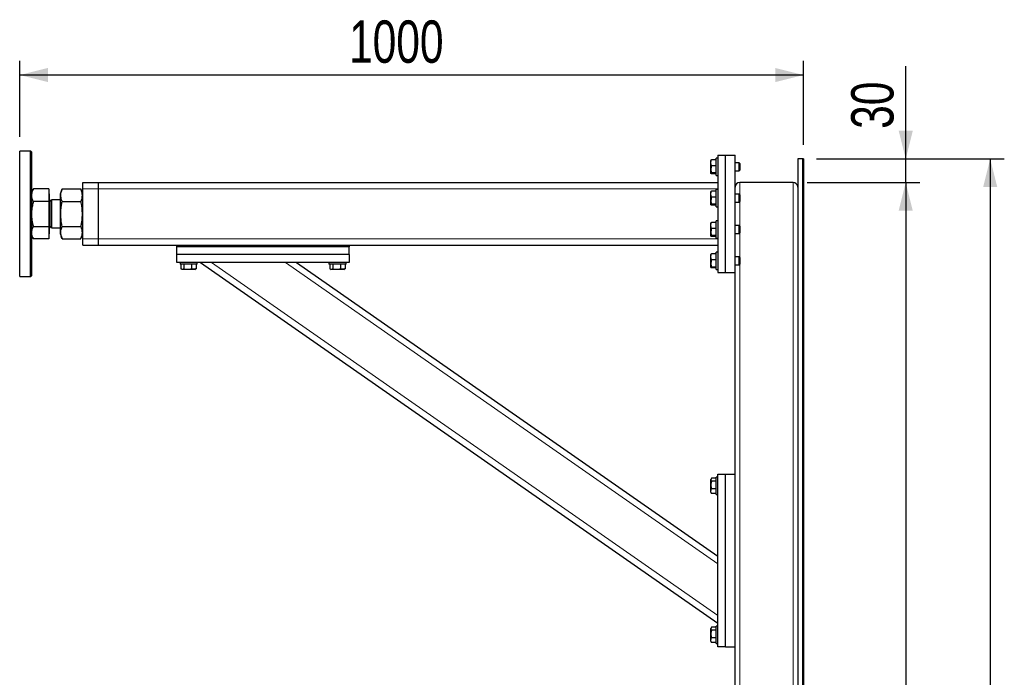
# Model space of a CAD drawing. Header units: millimetres. Extents: x 5 to 589, y 5 to 415.
# Tile 35 of 57: x 237 to 307, y 268 to 315. Entities that reach past the tile are written whole.
import ezdxf

# ---------------------------------------------------------------- set-up
doc = ezdxf.new("R2010")
doc.units = ezdxf.units.MM
doc.layers.add('COTES', color=1, linetype='Continuous')
doc.layers.add('TRAIT-FORT', color=4, linetype='Continuous', lineweight=25)
doc.styles.add('SLDTEXTSTYLE0', font='TXT', dxfattribs={"width": 0.75})
doc.dimstyles.new('SLDDIMSTYLE0', dxfattribs={"dimtxt": 3, "dimasz": 2, "dimexe": 0, "dimexo": 0.0625, "dimgap": 0.75, "dimtad": 1, "dimdec": 0, "dimlfac": 18, "dimrnd": 1e-09, "dimzin": 12, "dimdsep": 46, "dimtxsty": 'SLDTEXTSTYLE0', "dimsah": 1, "dimcen": 0.09, "dimadec": 0, "dimazin": 3, "dimtfac": 1, "dimtdec": 0, "dimtofl": 0, "dimtmove": 0, "dimatfit": 3, "dimfxl": 1, "dimfrac": 2, "dimtolj": 1, "dimtzin": 12, "dimarcsym": 0})
doc.dimstyles.new('SLDDIMSTYLE5', dxfattribs={"dimtxt": 3, "dimasz": 2, "dimexe": 0, "dimexo": 0.0625, "dimgap": 0.75, "dimtad": 1, "dimdec": 0, "dimlfac": 18, "dimrnd": 1e-09, "dimzin": 12, "dimdsep": 46, "dimtxsty": 'SLDTEXTSTYLE0', "dimsah": 1, "dimcen": 0.09, "dimadec": 0, "dimazin": 3, "dimtfac": 1, "dimtdec": 0, "dimtmove": 0, "dimatfit": 0, "dimfxl": 1, "dimfrac": 2, "dimtolj": 1, "dimtzin": 12, "dimarcsym": 0})

# ---------------------------------------------------------------- blocks, each defined once
blk = doc.blocks.new('_D_33')
at = {"layer": 'COTES', "color": 1, "transparency": 16777216}
for p, q in [((236.732, 306.348), (236.732, 311.736)), ((292.287, 305.793), (292.287, 311.736)), ((292.287, 310.736), (236.732, 310.736))]:
    blk.add_line(p, q, dxfattribs=at)
for points in [[(236.732, 310.736), (238.732, 310.236), (238.732, 311.236)], [(292.287, 310.736), (290.287, 311.236), (290.287, 310.236)]]:
    blk.add_solid(points, dxfattribs=at)
at = {"layer": 'COTES', "color": 1, "transparency": 16777216, "insert": (260.076, 314.603), "char_height": 3, "attachment_point": 1, "style": 'SLDTEXTSTYLE0'}
blk.add_mtext('1000', dxfattribs=at)
blk = doc.blocks.new('_D_34')
at = {"layer": 'COTES', "color": 1, "transparency": 16777216}
for p, q in [((293.287, 304.793), (306.512, 304.793)), ((305.512, 304.793), (305.512, 194.237)), ((293.287, 194.237), (306.512, 194.237))]:
    blk.add_line(p, q, dxfattribs=at)
for points in [[(305.512, 304.793), (305.012, 302.793), (306.012, 302.793)], [(305.512, 194.237), (306.012, 196.237), (305.012, 196.237)]]:
    blk.add_solid(points, dxfattribs=at)
at = {"layer": 'COTES', "color": 1, "transparency": 16777216, "char_height": 3, "attachment_point": 1, "rotation": 90, "style": 'SLDTEXTSTYLE0'}
for s, insert in [('Toles', (301.645, 249.88)), ('1990', (301.645, 239.888))]:
    blk.add_mtext(s, dxfattribs=dict(at, insert=insert))
blk = doc.blocks.new('_D_35')
at = {"layer": 'COTES', "color": 1, "transparency": 16777216}
for p, q in [((292.537, 303.126), (300.526, 303.126)), ((299.526, 303.126), (299.526, 195.904)), ((292.537, 195.904), (300.526, 195.904))]:
    blk.add_line(p, q, dxfattribs=at)
for points in [[(299.526, 303.126), (299.026, 301.126), (300.026, 301.126)], [(299.526, 195.904), (300.026, 197.904), (299.026, 197.904)]]:
    blk.add_solid(points, dxfattribs=at)
at = {"layer": 'COTES', "color": 1, "transparency": 16777216, "char_height": 3, "attachment_point": 1, "rotation": 90, "style": 'SLDTEXTSTYLE0'}
for s, insert in [('Cadre', (295.659, 248.255)), ('1930', (295.659, 238.263))]:
    blk.add_mtext(s, dxfattribs=dict(at, insert=insert))
blk = doc.blocks.new('_D_37')
at = {"layer": 'COTES', "color": 1, "transparency": 16777216}
for p, q in [((299.526, 304.793), (299.526, 311.358)), ((293.204, 304.793), (300.526, 304.793)), ((299.526, 303.126), (299.526, 304.793)), ((292.537, 303.126), (300.526, 303.126)), ((299.526, 303.126), (299.526, 300.126))]:
    blk.add_line(p, q, dxfattribs=at)
for points in [[(299.526, 304.793), (300.026, 306.793), (299.026, 306.793)], [(299.526, 303.126), (299.026, 301.126), (300.026, 301.126)]]:
    blk.add_solid(points, dxfattribs=at)
at = {"layer": 'COTES', "color": 1, "transparency": 16777216, "insert": (295.659, 306.924), "char_height": 3, "attachment_point": 1, "rotation": 90, "style": 'SLDTEXTSTYLE0'}
blk.add_mtext('30', dxfattribs=at)

msp = doc.modelspace()

# ---------------------------------------------------------------- linework, layer by layer
at = {"color": 8, "linetype": 'Continuous', "lineweight": 18}
for p, q in [((287.759, 302.254), (287.759, 303.126)), ((291.537, 195.904), (291.537, 303.126)), ((241.204, 302.682), (242.315, 302.682)), ((242.315, 302.682), (286.204, 302.682)), ((287.759, 300.032), (287.759, 301.776)), ((287.759, 297.809), (287.759, 299.554)), ((241.204, 299.126), (242.315, 299.126)), ((242.315, 299.126), (286.204, 299.126)), ((250.314, 297.459), (286.204, 272.446)), ((255.561, 297.459), (286.204, 276.102)), ((287.759, 265.032), (287.759, 297.332))]:
    msp.add_line(p, q, dxfattribs=at)
at = {"layer": 'TRAIT-FORT', "color": 4, "linetype": 'Continuous', "lineweight": 25}
for p, q in [((237.509, 305.348), (236.732, 305.348)), ((236.732, 296.865), (236.732, 305.348)), ((237.565, 305.293), (237.509, 305.348)), ((237.509, 296.459), (237.509, 305.348)), ((237.565, 305.293), (237.565, 296.515)), ((286.204, 305.071), (286.759, 305.071)), ((286.204, 305.071), (286.204, 296.737)), ((286.759, 305.071), (287.426, 305.071)), ((286.759, 296.737), (286.759, 305.071)), ((287.426, 296.737), (287.426, 305.071)), ((285.72, 304.713), (285.704, 304.686)), ((285.704, 303.789), (285.704, 304.686)), ((286.093, 304.739), (285.76, 304.739)), ((286.093, 304.305), (285.76, 304.305)), ((286.204, 304.848), (286.093, 304.848)), ((286.093, 304.802), (286.093, 304.848)), ((286.093, 303.626), (286.093, 304.802)), ((287.721, 304.515), (287.426, 304.515)), ((287.759, 304.476), (287.721, 304.515)), ((287.721, 303.959), (287.721, 304.515)), ((287.759, 304.476), (287.759, 303.998)), ((292.204, 304.793), (291.871, 304.793)), ((291.871, 304.793), (291.871, 261.459)), ((292.204, 304.793), (292.204, 261.459)), ((292.287, 304.793), (292.204, 304.793)), ((292.204, 304.793), (292.204, 194.237)), ((292.287, 304.793), (292.287, 194.237)), ((285.704, 303.789), (285.72, 303.761)), ((286.093, 303.802), (285.76, 303.802)), ((286.093, 303.735), (285.76, 303.735)), ((286.093, 303.626), (286.204, 303.626)), ((287.426, 303.959), (287.721, 303.959)), ((287.721, 303.959), (287.759, 303.998)), ((241.204, 303.126), (242.315, 303.126)), ((241.204, 302.682), (241.204, 303.126)), ((242.315, 303.126), (286.204, 303.126)), ((242.315, 302.682), (242.315, 303.126)), ((291.537, 303.126), (287.759, 303.126)), ((237.695, 302.656), (237.565, 302.432)), ((237.695, 302.656), (237.701, 302.668)), ((238.804, 302.668), (237.701, 302.668)), ((238.804, 302.668), (238.804, 301.767)), ((238.815, 302.324), (238.804, 302.324)), ((238.815, 302.324), (238.815, 299.484)), ((239.734, 302.656), (239.593, 302.305)), ((239.593, 302.305), (239.593, 301.59)), ((239.739, 302.668), (239.735, 302.654)), ((239.739, 302.668), (241.057, 302.668)), ((241.062, 302.654), (241.057, 302.668)), ((241.204, 302.305), (241.062, 302.656)), ((241.204, 299.126), (241.204, 302.682)), ((242.315, 299.126), (242.315, 302.682)), ((285.72, 302.491), (285.704, 302.464)), ((285.704, 301.566), (285.704, 302.464)), ((286.093, 302.517), (285.76, 302.517)), ((286.204, 302.626), (286.093, 302.626)), ((286.093, 302.579), (286.093, 302.626)), ((286.093, 301.404), (286.093, 302.579)), ((287.721, 302.293), (287.426, 302.293)), ((287.759, 302.254), (287.721, 302.293)), ((287.721, 301.737), (287.721, 302.293)), ((287.759, 302.254), (287.759, 301.776)), ((238.804, 301.767), (237.701, 301.767)), ((238.804, 301.767), (238.804, 300.003)), ((238.991, 301.784), (238.871, 301.904)), ((238.871, 301.904), (238.871, 299.904)), ((239.593, 301.904), (238.991, 301.904)), ((238.991, 301.904), (238.991, 299.904)), ((239.593, 301.59), (239.593, 299.502)), ((239.739, 301.767), (241.057, 301.767)), ((285.704, 301.566), (285.72, 301.539)), ((286.093, 302.082), (285.76, 302.082)), ((286.093, 301.58), (285.76, 301.58)), ((286.093, 301.513), (285.76, 301.513)), ((287.426, 301.737), (287.721, 301.737)), ((287.721, 301.737), (287.759, 301.776)), ((286.093, 301.404), (286.204, 301.404)), ((285.72, 300.269), (285.704, 300.241)), ((285.704, 299.344), (285.704, 300.241)), ((286.093, 300.295), (285.76, 300.295)), ((286.204, 300.404), (286.093, 300.404)), ((286.093, 300.357), (286.093, 300.404)), ((286.093, 299.182), (286.093, 300.357)), ((287.721, 300.071), (287.426, 300.071)), ((287.759, 300.032), (287.721, 300.071)), ((287.721, 299.515), (287.721, 300.071)), ((237.565, 299.376), (237.695, 299.151)), ((237.701, 300.003), (238.804, 300.003)), ((238.804, 300.003), (238.804, 299.14)), ((238.804, 299.484), (238.815, 299.484)), ((238.871, 299.904), (238.991, 300.024)), ((238.991, 299.904), (239.593, 299.904)), ((239.593, 299.502), (239.734, 299.152)), ((239.739, 300.003), (241.057, 300.003)), ((241.062, 299.152), (241.204, 299.502)), ((286.093, 299.86), (285.76, 299.86)), ((286.093, 299.358), (285.76, 299.358)), ((287.426, 299.515), (287.721, 299.515)), ((287.721, 299.515), (287.759, 299.554)), ((287.759, 300.032), (287.759, 299.554)), ((238.804, 299.14), (237.701, 299.14)), ((239.739, 299.14), (241.057, 299.14)), ((241.204, 298.682), (241.204, 299.126)), ((241.204, 298.682), (242.315, 298.682)), ((242.315, 298.682), (242.315, 299.126)), ((242.315, 298.682), (247.871, 298.682)), ((247.871, 298.571), (247.871, 298.682)), ((247.871, 298.682), (260.093, 298.682)), ((260.093, 298.682), (286.204, 298.682)), ((260.093, 298.682), (260.093, 298.571)), ((285.704, 299.344), (285.72, 299.317)), ((286.093, 299.29), (285.76, 299.29)), ((286.093, 299.182), (286.204, 299.182)), ((247.871, 298.015), (247.871, 298.571)), ((260.093, 298.571), (247.871, 298.571)), ((260.093, 298.015), (247.871, 298.015)), ((247.871, 297.459), (247.871, 298.015)), ((260.093, 298.015), (260.093, 298.571)), ((260.093, 298.015), (260.093, 297.459)), ((285.72, 298.046), (285.704, 298.019)), ((285.704, 297.122), (285.704, 298.019)), ((286.093, 298.073), (285.76, 298.073)), ((286.204, 298.182), (286.093, 298.182)), ((286.093, 298.135), (286.093, 298.182)), ((286.093, 296.959), (286.093, 298.135)), ((260.093, 297.459), (247.871, 297.459)), ((248.093, 297.459), (248.093, 297.348)), ((248.938, 297.348), (248.093, 297.348)), ((248.163, 297.348), (248.163, 297.015)), ((248.375, 297.348), (248.375, 297.015)), ((248.916, 297.348), (248.916, 297.015)), ((249.315, 297.348), (248.938, 297.348)), ((249.245, 297.348), (249.245, 297.015)), ((249.315, 297.348), (249.315, 297.459)), ((249.537, 297.459), (286.204, 271.904)), ((256.338, 297.459), (286.204, 276.644)), ((258.648, 297.459), (258.648, 297.348)), ((259.494, 297.348), (258.648, 297.348)), ((258.718, 297.348), (258.718, 297.015)), ((258.931, 297.348), (258.931, 297.015)), ((259.472, 297.348), (259.472, 297.015)), ((259.871, 297.348), (259.494, 297.348)), ((259.801, 297.348), (259.801, 297.015)), ((259.871, 297.348), (259.871, 297.459)), ((286.093, 297.638), (285.76, 297.638)), ((287.721, 297.848), (287.426, 297.848)), ((287.426, 297.293), (287.721, 297.293)), ((287.759, 297.809), (287.721, 297.848)), ((287.721, 297.293), (287.721, 297.848)), ((287.721, 297.293), (287.759, 297.332)), ((287.759, 297.809), (287.759, 297.332)), ((236.732, 296.459), (236.732, 296.865)), ((248.19, 296.997), (248.255, 296.959)), ((248.648, 296.959), (248.255, 296.959)), ((249.152, 296.959), (248.648, 296.959)), ((249.152, 296.959), (249.218, 296.997)), ((249.245, 297.015), (249.217, 296.999)), ((258.746, 296.997), (258.811, 296.959)), ((259.204, 296.959), (258.811, 296.959)), ((259.708, 296.959), (259.204, 296.959)), ((259.708, 296.959), (259.773, 296.997)), ((259.801, 297.015), (259.772, 296.999)), ((285.704, 297.122), (285.72, 297.095)), ((286.093, 297.136), (285.76, 297.136)), ((286.093, 297.068), (285.76, 297.068)), ((286.093, 296.959), (286.204, 296.959)), ((286.204, 296.737), (286.759, 296.737)), ((286.759, 296.737), (287.426, 296.737)), ((287.426, 282.459), (287.426, 296.737)), ((236.732, 296.459), (237.509, 296.459)), ((237.509, 296.459), (237.565, 296.515)), ((285.741, 282.14), (285.704, 282.075)), ((285.704, 281.681), (285.704, 282.075)), ((286.093, 282.167), (285.76, 282.167)), ((286.093, 281.955), (285.76, 281.955)), ((286.204, 282.237), (286.093, 282.237)), ((286.093, 281.392), (286.093, 282.237)), ((286.204, 282.459), (286.759, 282.459)), ((286.204, 270.237), (286.204, 282.459)), ((286.759, 282.459), (287.426, 282.459)), ((286.759, 270.237), (286.759, 282.459)), ((287.426, 270.237), (287.426, 282.459)), ((285.704, 281.177), (285.704, 281.681)), ((286.093, 281.414), (285.76, 281.414)), ((286.093, 281.015), (286.093, 281.392)), ((285.704, 281.177), (285.741, 281.112)), ((285.76, 281.085), (285.743, 281.113)), ((286.093, 281.085), (285.76, 281.085)), ((286.093, 281.015), (286.204, 281.015)), ((285.741, 271.584), (285.704, 271.519)), ((285.704, 271.126), (285.704, 271.519)), ((286.093, 271.612), (285.76, 271.612)), ((286.204, 271.682), (286.093, 271.682)), ((286.093, 270.836), (286.093, 271.682)), ((285.704, 270.622), (285.704, 271.126)), ((286.093, 271.399), (285.76, 271.399)), ((286.093, 270.858), (285.76, 270.858)), ((286.093, 270.459), (286.093, 270.836)), ((285.704, 270.622), (285.741, 270.557)), ((285.76, 270.529), (285.743, 270.558)), ((286.093, 270.529), (285.76, 270.529)), ((286.093, 270.459), (286.204, 270.459)), ((286.759, 270.237), (286.204, 270.237)), ((286.759, 270.237), (287.426, 270.237)), ((287.426, 265.626), (287.426, 270.237))]:
    msp.add_line(p, q, dxfattribs=at)
for centre, radius, start, end in [((287.759, 302.793), 0.333, 90, 180), ((291.537, 302.793), 0.333, 0, 90), ((238.871, 301.959), 0.0556, 180, 270), ((238.871, 299.848), 0.0556, 90, 180)]:
    msp.add_arc(centre, radius, start, end, dxfattribs=at)
for points, knots in [([(285.76, 304.305), (285.748, 304.342), (285.723, 304.419), (285.714, 304.532), (285.727, 304.64), (285.749, 304.706), (285.76, 304.739)], [0, 0, 0, 0, 0.264605, 0.534948, 0.765343, 1, 1, 1, 1]), ([(285.76, 304.305), (285.748, 304.261), (285.723, 304.173), (285.714, 304.042), (285.727, 303.917), (285.749, 303.841), (285.76, 303.802)], [0, 0, 0, 0, 0.264605, 0.534948, 0.765343, 1, 1, 1, 1]), ([(285.721, 304.713), (285.721, 304.714), (285.721, 304.72), (285.737, 304.729), (285.755, 304.737), (285.76, 304.739)], [0, 0, 0, 0, 0.082237, 0.737977, 1, 1, 1, 1]), ([(285.76, 303.735), (285.751, 303.739), (285.732, 303.748), (285.716, 303.762), (285.717, 303.778), (285.736, 303.791), (285.752, 303.799), (285.757, 303.801), (285.76, 303.802)], [0, 0, 0, 0, 0.192003, 0.385859, 0.637822, 0.896593, 0.948284, 1, 1, 1, 1]), ([(237.701, 302.668), (237.676, 302.619), (237.637, 302.546), (237.602, 302.448), (237.573, 302.346), (237.568, 302.269), (237.565, 302.218)], [0, 0, 0, 0, 0.329812, 0.495383, 0.659853, 1, 1, 1, 1]), ([(237.565, 302.218), (237.572, 302.142), (237.586, 301.99), (237.663, 301.842), (237.701, 301.767)], [0, 0, 0, 0, 0.494511, 1, 1, 1, 1]), ([(239.739, 301.767), (239.717, 301.827), (239.676, 301.941), (239.646, 302.109), (239.641, 302.257), (239.657, 302.395), (239.688, 302.529), (239.722, 302.62), (239.739, 302.668)], [0, 0, 0, 0, 0.202068, 0.3827, 0.555315, 0.692992, 0.838894, 1, 1, 1, 1]), ([(241.057, 302.668), (241.079, 302.608), (241.12, 302.494), (241.151, 302.326), (241.156, 302.178), (241.14, 302.04), (241.109, 301.906), (241.075, 301.815), (241.057, 301.767)], [0, 0, 0, 0, 0.202068, 0.3827, 0.555315, 0.692992, 0.838894, 1, 1, 1, 1]), ([(285.76, 302.082), (285.748, 302.12), (285.723, 302.196), (285.714, 302.309), (285.727, 302.418), (285.749, 302.484), (285.76, 302.517)], [0, 0, 0, 0, 0.264605, 0.534948, 0.765343, 1, 1, 1, 1]), ([(285.721, 302.491), (285.721, 302.492), (285.721, 302.498), (285.737, 302.507), (285.755, 302.515), (285.76, 302.517)], [0, 0, 0, 0, 0.082237, 0.737977, 1, 1, 1, 1]), ([(237.701, 301.767), (237.676, 301.672), (237.637, 301.529), (237.602, 301.336), (237.573, 301.138), (237.568, 300.987), (237.565, 300.885)], [0, 0, 0, 0, 0.329812, 0.495383, 0.659853, 1, 1, 1, 1]), ([(239.739, 300.003), (239.717, 300.121), (239.676, 300.344), (239.646, 300.672), (239.641, 300.963), (239.657, 301.233), (239.688, 301.495), (239.722, 301.674), (239.739, 301.767)], [0, 0, 0, 0, 0.202068, 0.3827, 0.555315, 0.692992, 0.838894, 1, 1, 1, 1]), ([(241.057, 301.767), (241.079, 301.65), (241.12, 301.427), (241.151, 301.099), (241.156, 300.808), (241.14, 300.538), (241.109, 300.276), (241.075, 300.097), (241.057, 300.003)], [0, 0, 0, 0, 0.202068, 0.3827, 0.555315, 0.692992, 0.838894, 1, 1, 1, 1]), ([(285.76, 301.513), (285.751, 301.517), (285.732, 301.525), (285.716, 301.54), (285.717, 301.556), (285.736, 301.569), (285.752, 301.577), (285.757, 301.579), (285.76, 301.58)], [0, 0, 0, 0, 0.192003, 0.385859, 0.637822, 0.896593, 0.948284, 1, 1, 1, 1]), ([(285.76, 302.082), (285.748, 302.039), (285.723, 301.951), (285.714, 301.82), (285.727, 301.695), (285.749, 301.619), (285.76, 301.58)], [0, 0, 0, 0, 0.264605, 0.534948, 0.765343, 1, 1, 1, 1]), ([(237.565, 300.885), (237.572, 300.738), (237.586, 300.439), (237.663, 300.15), (237.701, 300.003)], [0, 0, 0, 0, 0.494511, 1, 1, 1, 1]), ([(285.76, 299.86), (285.748, 299.898), (285.723, 299.974), (285.714, 300.087), (285.727, 300.195), (285.749, 300.262), (285.76, 300.295)], [0, 0, 0, 0, 0.264605, 0.534948, 0.765343, 1, 1, 1, 1]), ([(285.721, 300.269), (285.721, 300.269), (285.721, 300.276), (285.737, 300.285), (285.755, 300.293), (285.76, 300.295)], [0, 0, 0, 0, 0.082237, 0.737977, 1, 1, 1, 1]), ([(237.701, 300.003), (237.664, 299.933), (237.608, 299.828), (237.571, 299.682), (237.567, 299.609), (237.565, 299.572)], [0, 0, 0, 0, 0.495251, 0.746818, 1, 1, 1, 1]), ([(237.565, 299.572), (237.572, 299.499), (237.586, 299.353), (237.663, 299.211), (237.701, 299.14)], [0, 0, 0, 0, 0.494511, 1, 1, 1, 1]), ([(239.735, 299.153), (239.715, 299.206), (239.675, 299.311), (239.646, 299.467), (239.641, 299.61), (239.657, 299.742), (239.688, 299.87), (239.722, 299.957), (239.739, 300.003)], [0, 0, 0, 0, 0.189409, 0.372906, 0.54826, 0.688121, 0.836338, 1, 1, 1, 1]), ([(241.057, 300.003), (241.079, 299.946), (241.12, 299.837), (241.151, 299.676), (241.156, 299.534), (241.14, 299.401), (241.11, 299.278), (241.078, 299.195), (241.062, 299.153)], [0, 0, 0, 0, 0.205279, 0.388781, 0.564138, 0.704003, 0.852224, 1, 1, 1, 1]), ([(285.76, 299.29), (285.751, 299.295), (285.732, 299.303), (285.716, 299.318), (285.717, 299.334), (285.736, 299.346), (285.752, 299.354), (285.757, 299.357), (285.76, 299.358)], [0, 0, 0, 0, 0.192003, 0.385859, 0.637822, 0.896593, 0.948284, 1, 1, 1, 1]), ([(285.76, 299.86), (285.748, 299.816), (285.723, 299.728), (285.714, 299.598), (285.727, 299.473), (285.749, 299.396), (285.76, 299.358)], [0, 0, 0, 0, 0.264605, 0.534948, 0.765343, 1, 1, 1, 1]), ([(285.76, 297.638), (285.748, 297.676), (285.723, 297.752), (285.714, 297.865), (285.727, 297.973), (285.749, 298.039), (285.76, 298.073)], [0, 0, 0, 0, 0.264605, 0.534948, 0.765343, 1, 1, 1, 1]), ([(285.721, 298.046), (285.721, 298.047), (285.721, 298.054), (285.737, 298.063), (285.755, 298.071), (285.76, 298.073)], [0, 0, 0, 0, 0.082237, 0.737977, 1, 1, 1, 1]), ([(285.76, 297.638), (285.748, 297.594), (285.723, 297.506), (285.714, 297.376), (285.727, 297.251), (285.749, 297.174), (285.76, 297.136)], [0, 0, 0, 0, 0.264605, 0.534948, 0.765343, 1, 1, 1, 1]), ([(248.163, 297.015), (248.181, 297.003), (248.218, 296.978), (248.274, 296.969), (248.326, 296.983), (248.359, 297.004), (248.375, 297.015)], [0, 0, 0, 0, 0.2646049, 0.5349477, 0.7653431, 1, 1, 1, 1]), ([(248.375, 297.015), (248.444, 296.998), (248.558, 296.97), (248.723, 296.973), (248.834, 296.992), (248.898, 297.01), (248.916, 297.015)], [0, 0, 0, 0, 0.385549, 0.637642, 0.896546, 1, 1, 1, 1]), ([(249.245, 297.015), (249.216, 297.003), (249.159, 296.978), (249.073, 296.969), (248.991, 296.983), (248.941, 297.004), (248.916, 297.015)], [0, 0, 0, 0, 0.264605, 0.534948, 0.765343, 1, 1, 1, 1]), ([(258.718, 297.015), (258.737, 297.003), (258.774, 296.978), (258.829, 296.969), (258.882, 296.983), (258.914, 297.004), (258.931, 297.015)], [0, 0, 0, 0, 0.2646049, 0.5349477, 0.7653431, 1, 1, 1, 1]), ([(258.931, 297.015), (258.999, 296.998), (259.113, 296.97), (259.278, 296.973), (259.39, 296.992), (259.453, 297.01), (259.472, 297.015)], [0, 0, 0, 0, 0.385549, 0.637642, 0.896546, 1, 1, 1, 1]), ([(259.801, 297.015), (259.772, 297.003), (259.714, 296.978), (259.629, 296.969), (259.547, 296.983), (259.497, 297.004), (259.472, 297.015)], [0, 0, 0, 0, 0.264605, 0.534948, 0.765343, 1, 1, 1, 1]), ([(285.76, 297.068), (285.751, 297.072), (285.732, 297.081), (285.716, 297.095), (285.717, 297.112), (285.736, 297.124), (285.752, 297.132), (285.757, 297.134), (285.76, 297.136)], [0, 0, 0, 0, 0.192003, 0.385859, 0.637822, 0.896593, 0.948284, 1, 1, 1, 1]), ([(285.76, 281.955), (285.743, 281.886), (285.715, 281.772), (285.717, 281.607), (285.737, 281.496), (285.755, 281.432), (285.76, 281.414)], [0, 0, 0, 0, 0.385549, 0.637642, 0.896546, 1, 1, 1, 1]), ([(285.76, 282.167), (285.748, 282.149), (285.723, 282.112), (285.714, 282.056), (285.727, 282.004), (285.749, 281.971), (285.76, 281.955)], [0, 0, 0, 0, 0.264605, 0.534948, 0.765343, 1, 1, 1, 1]), ([(285.76, 281.085), (285.748, 281.114), (285.723, 281.171), (285.714, 281.257), (285.727, 281.338), (285.749, 281.389), (285.76, 281.414)], [0, 0, 0, 0, 0.264605, 0.534948, 0.765343, 1, 1, 1, 1]), ([(285.76, 271.612), (285.748, 271.593), (285.723, 271.556), (285.714, 271.501), (285.727, 271.448), (285.749, 271.416), (285.76, 271.399)], [0, 0, 0, 0, 0.264605, 0.534948, 0.765343, 1, 1, 1, 1]), ([(285.76, 271.399), (285.743, 271.331), (285.715, 271.217), (285.717, 271.052), (285.737, 270.94), (285.755, 270.877), (285.76, 270.858)], [0, 0, 0, 0, 0.385549, 0.637642, 0.896546, 1, 1, 1, 1]), ([(285.76, 270.529), (285.748, 270.558), (285.723, 270.616), (285.714, 270.701), (285.727, 270.783), (285.749, 270.833), (285.76, 270.858)], [0, 0, 0, 0, 0.264605, 0.534948, 0.765343, 1, 1, 1, 1])]:
    msp.add_open_spline(points, degree=3, knots=knots, dxfattribs=at)

# ---------------------------------------------------------------- dimensions: what is measured, and where the dimension line sits
at = {"layer": 'COTES', "color": 1}
dim = msp.add_linear_dim(base=(236.732, 310.736), p1=(292.287, 304.793), p2=(236.732, 305.348), dimstyle='SLDDIMSTYLE0', dxfattribs=at)
dim.commit()
dim.dimension.update_dxf_attribs({"geometry": '_D_33', "text_midpoint": (264.509, 310.736), "dimtype": 160})
dim = msp.add_linear_dim(base=(299.526, 304.793), p1=(291.537, 303.126), p2=(292.204, 304.793), angle=90, dimstyle='SLDDIMSTYLE5', dxfattribs=at)
dim.commit()
dim.dimension.update_dxf_attribs({"geometry": '_D_37', "text_midpoint": (299.526, 309.141), "dimtype": 160})
for base, p1, p2, text, picture, middle in [((305.512, 194.237), (292.287, 304.793), (292.287, 194.237), '<> Toles', '_D_34', (305.512, 249.515)), ((299.526, 195.904), (291.537, 303.126), (291.537, 195.904), '<> Cadre', '_D_35', (299.526, 249.515))]:
    dim = msp.add_linear_dim(base=base, p1=p1, p2=p2, angle=90, text=text, dimstyle='SLDDIMSTYLE0', dxfattribs=at)
    dim.commit()
    dim.dimension.update_dxf_attribs({"geometry": picture, "text_midpoint": middle, "dimtype": 160})

doc.saveas('drawing.dxf')
